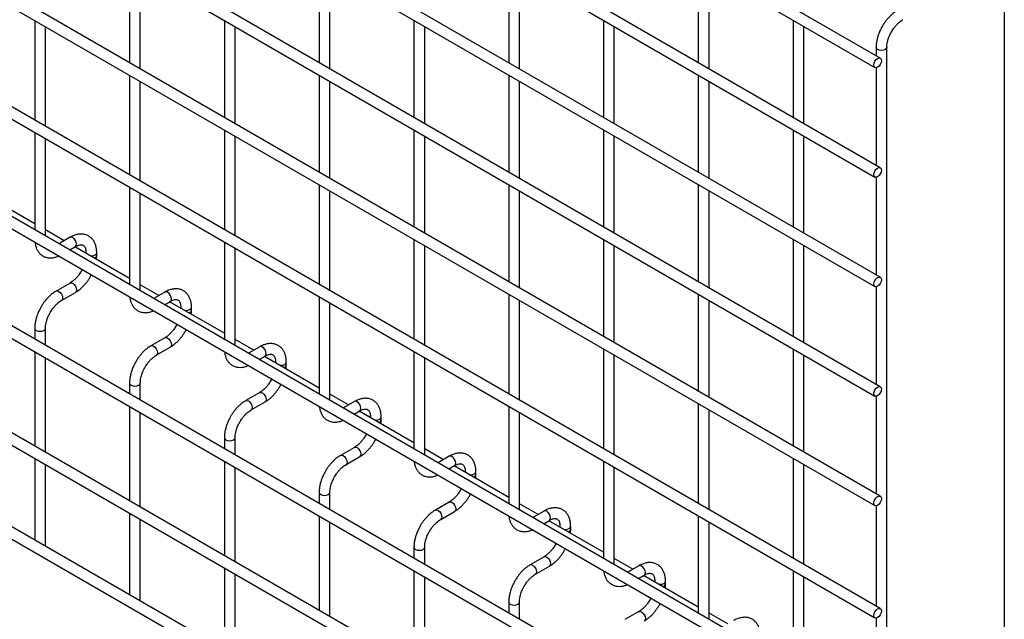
# Model space of a CAD drawing. Header units: inches. Extents: x 0.2 to 10.8, y 0.2 to 8.2.
# Tile 8 of 11: x 8.9 to 10.8, y 5 to 6.1. Entities that reach past the tile are written whole.
import ezdxf

# ---------------------------------------------------------------- set-up
doc = ezdxf.new("R2010")
doc.units = ezdxf.units.IN
doc.header["$MEASUREMENT"] = 0
doc.layers.add('TEXT', color=140, linetype='Continuous', lineweight=25)

msp = doc.modelspace()

# ---------------------------------------------------------------- linework, layer by layer
for p, q in [((10.5188, 6.0325), (8.0519, 7.4567)), ((8.0419, 7.4393), (10.5088, 6.0152)), ((8.0419, 7.2352), (10.5088, 5.8111)), ((10.5188, 5.8284), (8.0519, 7.2525)), ((10.5188, 5.6243), (8.0519, 7.0484)), ((8.0419, 7.0311), (10.5088, 5.6069)), ((10.5188, 5.4201), (8.0519, 6.8443)), ((8.0419, 6.8269), (10.5088, 5.4028)), ((10.5188, 5.216), (8.0519, 6.6401)), ((8.0419, 6.6228), (10.5088, 5.1987)), ((10.5188, 5.0068), (8.0519, 6.4309)), ((8.0419, 6.4136), (10.5088, 4.9894)), ((10.5188, 4.8026), (8.0519, 6.2267)), ((8.0419, 6.2094), (10.5088, 4.7853)), ((9.1188, 6.2053), (9.1188, 6.0242)), ((9.1388, 6.0127), (9.1388, 6.1937)), ((9.4723, 6.2053), (9.4723, 6.0243)), ((9.4923, 6.0127), (9.4923, 6.1938)), ((9.8259, 6.2053), (9.8259, 6.0243)), ((9.8459, 6.0127), (9.8459, 6.1938)), ((10.1794, 6.2054), (10.1794, 6.0243)), ((10.1994, 6.0128), (10.1994, 6.1938)), ((8.942, 6.1032), (8.942, 5.917)), ((9.2955, 6.1032), (9.2955, 5.9222)), ((9.6491, 6.1032), (9.6491, 5.9222)), ((10.0026, 6.1033), (10.0026, 5.9222)), ((10.3562, 6.1033), (10.3562, 5.9223)), ((8.962, 5.9055), (8.962, 6.0916)), ((9.3155, 5.9106), (9.3155, 6.0917)), ((9.6691, 5.9107), (9.6691, 6.0917)), ((10.0226, 5.9107), (10.0226, 6.0917)), ((10.3762, 5.9107), (10.3762, 6.0918)), ((10.5109, 6.0527), (10.5109, 6.0371)), ((10.5309, 4.7896), (10.5309, 6.0527)), ((10.5188, 4.5985), (8.0519, 6.0226)), ((8.0419, 6.0053), (10.5088, 4.5812)), ((10.5109, 6.0148), (10.5109, 5.833)), ((9.1188, 6.0011), (9.1188, 5.815)), ((9.1388, 5.8034), (9.1388, 5.9896)), ((9.4723, 6.0012), (9.4723, 5.8201)), ((9.4923, 5.8086), (9.4923, 5.9896)), ((9.8259, 6.0012), (9.8259, 5.8202)), ((9.8459, 5.8086), (9.8459, 5.9897)), ((10.1794, 6.0012), (10.1794, 5.8202)), ((10.1994, 5.8086), (10.1994, 5.9897)), ((9.2955, 5.8991), (9.2955, 5.7129)), ((9.6491, 5.8991), (9.6491, 5.7181)), ((10.0026, 5.8991), (10.0026, 5.7181)), ((10.3562, 5.8992), (10.3562, 5.7181)), ((8.942, 5.8939), (8.942, 5.7129)), ((8.962, 5.7014), (8.962, 5.8824)), ((9.3155, 5.7014), (9.3155, 5.8875)), ((9.6691, 5.7065), (9.6691, 5.8876)), ((10.0226, 5.7066), (10.0226, 5.8876)), ((10.3762, 5.7066), (10.3762, 5.8876)), ((8.0419, 5.8063), (10.5088, 4.3821)), ((10.5109, 5.8106), (10.5109, 5.6288)), ((9.1188, 5.7919), (9.1188, 5.6109)), ((9.4723, 5.797), (9.4723, 5.6109)), ((9.4923, 5.5993), (9.4923, 5.7855)), ((9.8259, 5.7971), (9.8259, 5.616)), ((9.8459, 5.6045), (9.8459, 5.7855)), ((10.1794, 5.7971), (10.1794, 5.6161)), ((10.1994, 5.6045), (10.1994, 5.7856)), ((8.942, 5.724), (8.84, 5.7829)), ((9.1388, 5.5993), (9.1388, 5.7803)), ((8.9968, 5.6924), (8.962, 5.7125)), ((10.303, 4.524), (8.255, 5.7063)), ((9.0078, 5.6988), (8.9871, 5.6868)), ((9.6491, 5.695), (9.6491, 5.5088)), ((10.0026, 5.695), (10.0026, 5.514)), ((10.3562, 5.695), (10.3562, 5.514)), ((9.0071, 5.6753), (9.0178, 5.6815)), ((9.1188, 5.622), (9.0168, 5.6809)), ((9.2955, 5.6898), (9.2955, 5.5088)), ((9.3155, 5.4973), (9.3155, 5.6783)), ((9.6691, 5.4973), (9.6691, 5.6834)), ((10.0226, 5.5024), (10.0226, 5.6835)), ((10.3762, 5.5025), (10.3762, 5.6835)), ((9.0375, 5.6701), (9.0375, 5.6689)), ((9.0375, 5.6701), (9.0378, 5.6687)), ((9.0575, 5.6649), (9.0575, 5.6701)), ((10.5188, 4.2244), (8.0519, 5.6485)), ((9.0303, 5.6388), (9.0287, 5.6357)), ((8.0419, 5.6312), (10.5088, 4.2071)), ((9.0078, 5.6135), (8.9819, 5.5985)), ((9.1735, 5.5904), (9.1388, 5.6104)), ((10.5109, 5.6065), (10.5109, 5.4247)), ((8.9919, 5.5811), (9.0178, 5.5962)), ((9.1846, 5.5967), (9.1639, 5.5848)), ((9.4723, 5.5878), (9.4723, 5.4068)), ((9.8259, 5.5929), (9.8259, 5.4068)), ((10.1794, 5.593), (10.1794, 5.4119)), ((9.1839, 5.5732), (9.1946, 5.5794)), ((9.2955, 5.5199), (9.1935, 5.5788)), ((9.2143, 5.5681), (9.2143, 5.5668)), ((9.2143, 5.568), (9.2146, 5.5666)), ((9.2343, 5.5628), (9.2343, 5.5681)), ((9.4923, 5.3952), (9.4923, 5.5762)), ((9.8459, 5.3952), (9.8459, 5.5814)), ((10.1994, 5.4004), (10.1994, 5.5814)), ((8.942, 5.5294), (8.942, 5.5088)), ((8.962, 5.4972), (8.962, 5.5294)), ((9.2071, 5.5368), (9.2055, 5.5337)), ((9.1846, 5.5114), (9.1586, 5.4964)), ((9.1686, 5.4791), (9.1946, 5.4941)), ((9.3503, 5.4883), (9.3155, 5.5084)), ((9.3614, 5.4947), (9.3407, 5.4827)), ((10.0026, 5.4909), (10.0026, 5.3047)), ((10.3562, 5.4909), (10.3562, 5.3099)), ((8.942, 5.4857), (8.942, 5.3097)), ((8.962, 5.2982), (8.962, 5.4741)), ((9.3607, 5.4712), (9.3714, 5.4774)), ((9.4723, 5.4179), (9.3703, 5.4768)), ((9.6491, 5.4857), (9.6491, 5.3047)), ((9.6691, 5.2932), (9.6691, 5.4742)), ((10.0226, 5.2932), (10.0226, 5.4793)), ((10.3762, 5.2983), (10.3762, 5.4794)), ((9.3911, 5.466), (9.3911, 5.4648)), ((9.3911, 5.466), (9.3914, 5.4646)), ((9.4111, 5.4608), (9.4111, 5.466)), ((9.1188, 5.4274), (9.1188, 5.4067)), ((9.1388, 5.3952), (9.1388, 5.4274)), ((9.3839, 5.4347), (9.3823, 5.4316)), ((9.3614, 5.4094), (9.3354, 5.3944)), ((9.5271, 5.3863), (9.4923, 5.4063)), ((10.5109, 5.4023), (10.5109, 5.2206)), ((9.1188, 5.3836), (9.1188, 5.2077)), ((9.3454, 5.377), (9.3714, 5.392)), ((9.5382, 5.3926), (9.5175, 5.3807)), ((9.8259, 5.3837), (9.8259, 5.2026)), ((10.1794, 5.3888), (10.1794, 5.2027)), ((9.1388, 5.1961), (9.1388, 5.3721)), ((9.5375, 5.3691), (9.5482, 5.3753)), ((9.6491, 5.3158), (9.5471, 5.3747)), ((9.5679, 5.364), (9.5679, 5.3627)), ((9.5679, 5.3639), (9.5682, 5.3625)), ((9.5879, 5.3587), (9.5879, 5.364)), ((9.8459, 5.1911), (9.8459, 5.3721)), ((10.1994, 5.1911), (10.1994, 5.3773)), ((9.2955, 5.3253), (9.2955, 5.3047)), ((9.3155, 5.2931), (9.3155, 5.3253)), ((9.5607, 5.3327), (9.559, 5.3296)), ((9.5382, 5.3073), (9.5122, 5.2923)), ((9.5222, 5.275), (9.5482, 5.29)), ((9.7039, 5.2842), (9.6691, 5.3043)), ((9.7149, 5.2906), (9.6942, 5.2786)), ((8.942, 5.2866), (8.942, 5.1347)), ((8.962, 5.1255), (8.962, 5.2751)), ((9.2955, 5.2816), (9.2955, 5.1056)), ((9.3155, 5.0941), (9.3155, 5.27)), ((9.7142, 5.2671), (9.7249, 5.2733)), ((9.8259, 5.2138), (9.7239, 5.2727)), ((10.0026, 5.2816), (10.0026, 5.1006)), ((10.0226, 5.0891), (10.0226, 5.2701)), ((10.3562, 5.2868), (10.3562, 5.1006)), ((10.3762, 5.0891), (10.3762, 5.2752)), ((9.7446, 5.2619), (9.7446, 5.2607)), ((9.7446, 5.2619), (9.7449, 5.2605)), ((9.7646, 5.2567), (9.7646, 5.2619)), ((9.4723, 5.2233), (9.4723, 5.2026)), ((9.4923, 5.1911), (9.4923, 5.2233)), ((9.7374, 5.2306), (9.7358, 5.2275)), ((9.7149, 5.2053), (9.689, 5.1903)), ((9.8807, 5.1822), (9.8459, 5.2022)), ((10.5109, 5.1982), (10.5109, 5.0113)), ((9.1188, 5.1846), (9.1188, 5.0326)), ((9.4723, 5.1795), (9.4723, 5.0036)), ((9.699, 5.1729), (9.7249, 5.1879)), ((9.8917, 5.1885), (9.871, 5.1766)), ((10.1794, 5.1796), (10.1794, 4.9985)), ((9.1388, 5.0235), (9.1388, 5.173)), ((9.4923, 4.992), (9.4923, 5.168)), ((9.891, 5.165), (9.9017, 5.1712)), ((10.0026, 5.1117), (9.9007, 5.1706)), ((9.9214, 5.1599), (9.9214, 5.1586)), ((9.9214, 5.1598), (9.9217, 5.1584)), ((9.9414, 5.1546), (9.9414, 5.1599)), ((10.1994, 4.987), (10.1994, 5.168)), ((8.9614, 5.1235), (8.962, 5.1255)), ((9.9142, 5.1286), (9.9126, 5.1255)), ((9.6491, 5.1212), (9.6491, 5.1006)), ((9.6691, 5.089), (9.6691, 5.1212)), ((9.8917, 5.1032), (9.8657, 5.0882)), ((10.0574, 5.0801), (10.0226, 5.1002)), ((10.0685, 5.0865), (10.0478, 5.0745)), ((9.2955, 5.0825), (9.2955, 4.9306)), ((9.3155, 4.9214), (9.3155, 5.071)), ((9.6491, 5.0775), (9.6491, 4.9015)), ((9.8757, 5.0709), (9.9017, 5.0859)), ((10.0678, 5.063), (10.0785, 5.0692)), ((10.1794, 5.0097), (10.0774, 5.0686)), ((10.3562, 5.0775), (10.3562, 4.8965)), ((9.6691, 4.89), (9.6691, 5.0659)), ((10.0982, 5.0578), (10.0982, 5.0566)), ((10.0982, 5.0578), (10.0985, 5.0564)), ((10.1182, 5.0526), (10.1182, 5.0578)), ((10.3762, 4.8849), (10.3762, 5.066)), ((9.1381, 5.0215), (9.1388, 5.0235)), ((9.8259, 5.0192), (9.8259, 4.9985)), ((9.8459, 4.987), (9.8459, 5.0192)), ((10.091, 5.0265), (10.0894, 5.0234)), ((10.0685, 5.0012), (10.0425, 4.9862)), ((10.2342, 4.9781), (10.1994, 4.9981)), ((10.5109, 4.989), (10.5109, 4.8072))]:
    msp.add_line(p, q)
at = {"flags": 128}
for points in [[(10.5309, 6.0527), (10.5309, 6.0527), (10.5301, 6.0504), (10.528, 6.0486), (10.5247, 6.0473), (10.5209, 6.0469), (10.5171, 6.0473), (10.5138, 6.0486), (10.5116, 6.0504), (10.5109, 6.0527), (10.5109, 6.0527)], [(10.5209, 6.028), (10.5203, 6.0245), (10.5188, 6.021), (10.5165, 6.0179), (10.5138, 6.0157), (10.5111, 6.0148), (10.5088, 6.0152), (10.5073, 6.017), (10.5067, 6.0198), (10.5073, 6.0232), (10.5088, 6.0268), (10.5111, 6.0299), (10.5138, 6.032), (10.5165, 6.033), (10.5188, 6.0325), (10.5203, 6.0308), (10.5209, 6.028)], [(10.5209, 5.8238), (10.5203, 5.8204), (10.5188, 5.8169), (10.5165, 5.8138), (10.5138, 5.8116), (10.5111, 5.8106), (10.5088, 5.8111), (10.5073, 5.8128), (10.5067, 5.8157), (10.5073, 5.8191), (10.5088, 5.8226), (10.5111, 5.8257), (10.5138, 5.8279), (10.5165, 5.8288), (10.5188, 5.8284), (10.5203, 5.8266), (10.5209, 5.8238)], [(9.0178, 5.6815), (9.0178, 5.6815), (9.0194, 5.6832), (9.0199, 5.6861), (9.0194, 5.6895), (9.0178, 5.693), (9.0155, 5.6961), (9.0128, 5.6983), (9.0101, 5.6992), (9.0078, 5.6988)], [(9.0451, 5.6645), (9.0475, 5.6643), (9.0514, 5.6648), (9.0546, 5.666), (9.0568, 5.6679), (9.0575, 5.6701)], [(10.5209, 5.6197), (10.5203, 5.6163), (10.5188, 5.6127), (10.5165, 5.6096), (10.5138, 5.6074), (10.5111, 5.6065), (10.5088, 5.6069), (10.5073, 5.6087), (10.5067, 5.6115), (10.5073, 5.615), (10.5088, 5.6185), (10.5111, 5.6216), (10.5138, 5.6238), (10.5165, 5.6247), (10.5188, 5.6243), (10.5203, 5.6225), (10.5209, 5.6197)], [(9.0079, 5.6135), (9.0101, 5.6139), (9.0128, 5.613), (9.0155, 5.6108), (9.0178, 5.6077), (9.0194, 5.6042), (9.0199, 5.6007), (9.0194, 5.5979), (9.0179, 5.5962)], [(8.9818, 5.5984), (8.9819, 5.5985), (8.9842, 5.5989), (8.9869, 5.598), (8.9896, 5.5958), (8.9919, 5.5927), (8.9934, 5.5892), (8.9939, 5.5857)], [(8.9939, 5.5857), (8.9934, 5.5829), (8.9919, 5.5811), (8.9918, 5.5811)], [(9.1946, 5.5794), (9.1946, 5.5794), (9.1962, 5.5812), (9.1967, 5.584), (9.1962, 5.5874), (9.1946, 5.591), (9.1923, 5.5941), (9.1896, 5.5963), (9.1869, 5.5972), (9.1846, 5.5967)], [(9.2219, 5.5625), (9.2243, 5.5623), (9.2281, 5.5627), (9.2314, 5.564), (9.2336, 5.5658), (9.2343, 5.568)], [(8.942, 5.5295), (8.942, 5.5294), (8.9427, 5.5272), (8.9449, 5.5253)], [(8.9449, 5.5253), (8.9482, 5.5241), (8.952, 5.5236), (8.9558, 5.5241), (8.9591, 5.5253), (8.9612, 5.5272), (8.962, 5.5294), (8.962, 5.5294)], [(9.1846, 5.5114), (9.1869, 5.5119), (9.1896, 5.5109), (9.1923, 5.5087), (9.1946, 5.5056), (9.1962, 5.5021), (9.1967, 5.4987), (9.1962, 5.4959), (9.1947, 5.4941)], [(9.1586, 5.4964), (9.1586, 5.4964), (9.1609, 5.4969), (9.1636, 5.4959), (9.1663, 5.4937), (9.1686, 5.4906), (9.1702, 5.4871), (9.1707, 5.4837)], [(9.3714, 5.4774), (9.3714, 5.4774), (9.3729, 5.4791), (9.3735, 5.482), (9.3729, 5.4854), (9.3714, 5.4889), (9.3691, 5.492), (9.3664, 5.4942), (9.3637, 5.4951), (9.3614, 5.4947)], [(9.1707, 5.4837), (9.1702, 5.4809), (9.1686, 5.4791), (9.1686, 5.4791)], [(9.3987, 5.4604), (9.4011, 5.4602), (9.4049, 5.4607), (9.4082, 5.4619), (9.4103, 5.4638), (9.4111, 5.466)], [(9.1188, 5.4274), (9.1188, 5.4274), (9.1195, 5.4252), (9.1217, 5.4233)], [(9.1217, 5.4233), (9.1249, 5.422), (9.1288, 5.4216), (9.1326, 5.422), (9.1358, 5.4233), (9.138, 5.4252), (9.1388, 5.4274), (9.1388, 5.4274)], [(10.5209, 5.4156), (10.5203, 5.4121), (10.5188, 5.4086), (10.5165, 5.4055), (10.5138, 5.4033), (10.5111, 5.4024), (10.5088, 5.4028), (10.5073, 5.4046), (10.5067, 5.4074), (10.5073, 5.4108), (10.5088, 5.4144), (10.5111, 5.4175), (10.5138, 5.4196), (10.5165, 5.4206), (10.5188, 5.4201), (10.5203, 5.4184), (10.5209, 5.4156)], [(9.3614, 5.4094), (9.3637, 5.4098), (9.3664, 5.4089), (9.3691, 5.4067), (9.3714, 5.4036), (9.3729, 5.4001), (9.3735, 5.3966), (9.3729, 5.3938), (9.3714, 5.3921)], [(9.3354, 5.3943), (9.3354, 5.3944), (9.3377, 5.3948), (9.3404, 5.3939), (9.3431, 5.3917), (9.3454, 5.3886), (9.3469, 5.3851), (9.3475, 5.3816)], [(9.3475, 5.3816), (9.3469, 5.3788), (9.3454, 5.377), (9.3454, 5.377)], [(9.5482, 5.3753), (9.5482, 5.3753), (9.5497, 5.3771), (9.5502, 5.3799), (9.5497, 5.3833), (9.5482, 5.3869), (9.5459, 5.39), (9.5432, 5.3922), (9.5405, 5.3931), (9.5382, 5.3926)], [(9.5754, 5.3584), (9.5779, 5.3582), (9.5817, 5.3586), (9.5849, 5.3599), (9.5871, 5.3617), (9.5879, 5.3639)], [(9.2955, 5.3253), (9.2955, 5.3253), (9.2963, 5.3231), (9.2985, 5.3212)], [(9.2985, 5.3212), (9.3017, 5.32), (9.3055, 5.3195), (9.3094, 5.32), (9.3126, 5.3212), (9.3148, 5.3231), (9.3155, 5.3253), (9.3155, 5.3253)], [(9.5382, 5.3073), (9.5405, 5.3078), (9.5432, 5.3068), (9.5459, 5.3046), (9.5482, 5.3015), (9.5497, 5.298), (9.5502, 5.2946), (9.5497, 5.2918), (9.5482, 5.29)], [(9.5121, 5.2923), (9.5122, 5.2923), (9.5145, 5.2928), (9.5172, 5.2918), (9.5199, 5.2896), (9.5222, 5.2865), (9.5237, 5.283), (9.5243, 5.2796)], [(9.7249, 5.2733), (9.7249, 5.2733), (9.7265, 5.275), (9.727, 5.2779), (9.7265, 5.2813), (9.7249, 5.2848), (9.7227, 5.2879), (9.7199, 5.2901), (9.7172, 5.291), (9.7149, 5.2906)], [(9.5243, 5.2796), (9.5237, 5.2768), (9.5222, 5.275), (9.5222, 5.275)], [(9.7522, 5.2563), (9.7546, 5.2561), (9.7585, 5.2566), (9.7617, 5.2578), (9.7639, 5.2597), (9.7646, 5.2619)], [(9.4723, 5.2233), (9.4723, 5.2233), (9.4731, 5.2211), (9.4752, 5.2192)], [(9.4752, 5.2192), (9.4785, 5.2179), (9.4823, 5.2175), (9.4861, 5.2179), (9.4894, 5.2192), (9.4916, 5.2211), (9.4923, 5.2233), (9.4923, 5.2233)], [(10.5209, 5.2114), (10.5203, 5.208), (10.5188, 5.2044), (10.5165, 5.2014), (10.5138, 5.1992), (10.5111, 5.1982), (10.5088, 5.1987), (10.5073, 5.2004), (10.5067, 5.2033), (10.5073, 5.2067), (10.5088, 5.2102), (10.5111, 5.2133), (10.5138, 5.2155), (10.5165, 5.2164), (10.5188, 5.216), (10.5203, 5.2142), (10.5209, 5.2114)], [(9.715, 5.2053), (9.7172, 5.2057), (9.7199, 5.2048), (9.7227, 5.2026), (9.7249, 5.1995), (9.7265, 5.196), (9.727, 5.1925), (9.7265, 5.1897), (9.725, 5.188)], [(9.6889, 5.1902), (9.689, 5.1903), (9.6913, 5.1907), (9.694, 5.1898), (9.6967, 5.1876), (9.699, 5.1845), (9.7005, 5.181), (9.701, 5.1775)], [(9.9017, 5.1712), (9.9017, 5.1712), (9.9033, 5.173), (9.9038, 5.1758), (9.9033, 5.1792), (9.9017, 5.1828), (9.8994, 5.1859), (9.8967, 5.1881), (9.894, 5.189), (9.8917, 5.1885)], [(9.701, 5.1775), (9.7005, 5.1747), (9.699, 5.1729), (9.6989, 5.1729)], [(9.929, 5.1543), (9.9314, 5.1541), (9.9352, 5.1545), (9.9385, 5.1558), (9.9407, 5.1576), (9.9414, 5.1598)], [(9.6491, 5.1212), (9.6491, 5.1212), (9.6499, 5.119), (9.652, 5.1171)], [(9.652, 5.1171), (9.6553, 5.1159), (9.6591, 5.1154), (9.6629, 5.1159), (9.6662, 5.1171), (9.6683, 5.119), (9.6691, 5.1212), (9.6691, 5.1212)], [(9.8657, 5.0882), (9.8657, 5.0882), (9.868, 5.0887), (9.8707, 5.0877), (9.8734, 5.0855), (9.8757, 5.0824), (9.8773, 5.0789), (9.8778, 5.0755)], [(9.8918, 5.1032), (9.894, 5.1037), (9.8967, 5.1027), (9.8994, 5.1005), (9.9017, 5.0974), (9.9033, 5.0939), (9.9038, 5.0905), (9.9033, 5.0877), (9.9018, 5.0859)], [(10.0785, 5.0692), (10.0785, 5.0692), (10.08, 5.0709), (10.0806, 5.0738), (10.08, 5.0772), (10.0785, 5.0807), (10.0762, 5.0838), (10.0735, 5.086), (10.0708, 5.0869), (10.0685, 5.0865)], [(9.8778, 5.0755), (9.8773, 5.0727), (9.8757, 5.0709), (9.8757, 5.0709)], [(10.1058, 5.0522), (10.1082, 5.052), (10.112, 5.0525), (10.1153, 5.0537), (10.1174, 5.0556), (10.1182, 5.0578)], [(9.8259, 5.0192), (9.8259, 5.0192), (9.8266, 5.017), (9.8288, 5.0151)], [(9.8288, 5.0151), (9.832, 5.0138), (9.8359, 5.0134), (9.8397, 5.0138), (9.8429, 5.0151), (9.8451, 5.017), (9.8459, 5.0192), (9.8459, 5.0192)], [(10.0685, 5.0012), (10.0708, 5.0016), (10.0735, 5.0007), (10.0762, 4.9985), (10.0785, 4.9954), (10.08, 4.9919), (10.0806, 4.9884), (10.08, 4.9856), (10.0785, 4.9839)], [(10.5209, 5.0022), (10.5203, 4.9987), (10.5188, 4.9952), (10.5165, 4.9921), (10.5138, 4.9899), (10.5111, 4.989), (10.5088, 4.9894), (10.5073, 4.9912), (10.5067, 4.994), (10.5073, 4.9975), (10.5088, 5.001), (10.5111, 5.0041), (10.5138, 5.0063), (10.5165, 5.0072), (10.5188, 5.0068), (10.5203, 5.005), (10.5209, 5.0022)]]:
    msp.add_lwpolyline(points, dxfattribs=at)
for centre in [(9.0514, 5.6661), (9.2282, 5.5641), (9.405, 5.462), (9.5817, 5.3599), (9.7585, 5.2579), (9.9353, 5.1558), (10.1121, 5.0538)]:
    msp.add_arc(centre, 0.00626, 283.628, 348.6097)
for points, knots in [([(10.5508, 6.1216), (10.5499, 6.1211), (10.547, 6.1196), (10.5424, 6.116), (10.5371, 6.1113), (10.5327, 6.1066), (10.529, 6.102), (10.5256, 6.0973), (10.5235, 6.0938), (10.5224, 6.092)], [0, 0, 0, 0, 0.077866, 0.264825, 0.439015, 0.599, 0.720998, 0.859308, 1, 1, 1, 1]), ([(10.5398, 6.082), (10.5411, 6.0843), (10.5431, 6.0874), (10.5464, 6.0917), (10.5492, 6.095), (10.5528, 6.0986), (10.5565, 6.1016), (10.5592, 6.1036), (10.5606, 6.1043), (10.5607, 6.1044)], [0, 0, 0, 0, 0.2333375, 0.3282376, 0.4836415, 0.6417552, 0.8076147, 0.9763389, 1, 1, 1, 1]), ([(10.5224, 6.092), (10.5209, 6.0892), (10.5187, 6.0852), (10.5162, 6.0791), (10.5143, 6.0739), (10.5126, 6.0676), (10.5114, 6.0612), (10.5108, 6.0562), (10.5109, 6.0534), (10.511, 6.0527)], [0, 0, 0, 0, 0.221268, 0.311483, 0.460164, 0.612945, 0.775445, 0.943585, 1, 1, 1, 1]), ([(10.5309, 6.0527), (10.5309, 6.0542), (10.531, 6.0572), (10.5319, 6.0624), (10.5333, 6.0674), (10.5349, 6.0721), (10.5369, 6.0768), (10.5387, 6.0801), (10.5398, 6.082)], [0, 0, 0, 0, 0.1713768, 0.3543776, 0.5355423, 0.6686577, 0.8070178, 1, 1, 1, 1]), ([(9.0575, 5.6701), (9.0575, 5.6716), (9.0574, 5.6752), (9.0565, 5.6808), (9.0548, 5.6867), (9.052, 5.6921), (9.0484, 5.6968), (9.0436, 5.7008), (9.0378, 5.7036), (9.0314, 5.705), (9.0247, 5.7049), (9.018, 5.7034), (9.0124, 5.7014), (9.009, 5.6994), (9.0079, 5.6987)], [0, 0, 0, 0, 0.055865, 0.138843, 0.222804, 0.307378, 0.392659, 0.479758, 0.571085, 0.670191, 0.761466, 0.854847, 0.948408, 1, 1, 1, 1]), ([(8.9424, 5.6896), (8.9426, 5.688), (8.943, 5.6842), (8.9447, 5.6787), (8.9474, 5.6733), (8.9511, 5.6685), (8.9558, 5.6646), (8.9616, 5.6617), (8.968, 5.6603), (8.9748, 5.6604), (8.981, 5.6616), (8.985, 5.6632), (8.9867, 5.664)], [0, 0, 0, 0, 0.075647, 0.173758, 0.272589, 0.372235, 0.473958, 0.580532, 0.696076, 0.802651, 0.911721, 1, 1, 1, 1]), ([(9.0178, 5.6814), (9.0189, 5.682), (9.0212, 5.6833), (9.0244, 5.6844), (9.0274, 5.6849), (9.0298, 5.6849), (9.0319, 5.6843), (9.0335, 5.6832), (9.0351, 5.6813), (9.0364, 5.6786), (9.0372, 5.6749), (9.0376, 5.6719), (9.0375, 5.6702), (9.0375, 5.6701)], [0, 0, 0, 0, 0.076773, 0.165115, 0.255001, 0.349054, 0.454297, 0.590828, 0.696678, 0.797649, 0.896959, 0.995305, 1, 1, 1, 1]), ([(9.057, 5.6576), (9.0573, 5.6594), (9.0576, 5.6619), (9.0575, 5.6642), (9.0575, 5.6649)], [0, 0, 0, 0, 0.7138408, 1, 1, 1, 1]), ([(9.0287, 5.6357), (9.0273, 5.6335), (9.0254, 5.6303), (9.0221, 5.6261), (9.0193, 5.6227), (9.0157, 5.6192), (9.012, 5.6162), (9.0093, 5.6143), (9.008, 5.6136), (9.0079, 5.6135)], [0, 0, 0, 0, 0.233892, 0.329016, 0.484774, 0.643228, 0.809419, 0.978457, 1, 1, 1, 1]), ([(9.0178, 5.5963), (9.0188, 5.5968), (9.0217, 5.5984), (9.0264, 5.602), (9.0316, 5.6067), (9.0359, 5.6114), (9.0397, 5.616), (9.043, 5.6207), (9.0457, 5.625), (9.0471, 5.6278), (9.0476, 5.6288)], [0, 0, 0, 0, 0.078783, 0.251746, 0.412369, 0.558749, 0.672317, 0.802128, 0.925319, 1, 1, 1, 1]), ([(9.2342, 5.568), (9.2342, 5.5695), (9.2342, 5.5732), (9.2333, 5.5788), (9.2315, 5.5846), (9.2288, 5.59), (9.2251, 5.5948), (9.2204, 5.5987), (9.2146, 5.6015), (9.2082, 5.6029), (9.2014, 5.6028), (9.1948, 5.6014), (9.1892, 5.5993), (9.1858, 5.5973), (9.1846, 5.5966)], [0, 0, 0, 0, 0.055865, 0.138843, 0.222804, 0.307378, 0.392659, 0.479758, 0.571085, 0.670191, 0.761466, 0.854847, 0.948408, 1, 1, 1, 1]), ([(8.9819, 5.5983), (8.981, 5.5979), (8.9781, 5.5963), (8.9735, 5.5928), (8.9682, 5.5881), (8.9639, 5.5834), (8.9601, 5.5787), (8.9567, 5.574), (8.9546, 5.5705), (8.9535, 5.5688)], [0, 0, 0, 0, 0.077868, 0.264827, 0.439016, 0.599002, 0.720999, 0.859309, 1, 1, 1, 1]), ([(9.1191, 5.5875), (9.1193, 5.5859), (9.1198, 5.5821), (9.1215, 5.5767), (9.1242, 5.5713), (9.1279, 5.5665), (9.1326, 5.5625), (9.1384, 5.5597), (9.1448, 5.5582), (9.1515, 5.5583), (9.1578, 5.5595), (9.1617, 5.5612), (9.1635, 5.5619)], [0, 0, 0, 0, 0.075647, 0.173758, 0.272589, 0.372235, 0.473958, 0.580532, 0.696076, 0.802651, 0.911721, 1, 1, 1, 1]), ([(9.1946, 5.5794), (9.1957, 5.58), (9.198, 5.5812), (9.2012, 5.5823), (9.2041, 5.5829), (9.2066, 5.5828), (9.2087, 5.5822), (9.2103, 5.5812), (9.2119, 5.5792), (9.2132, 5.5765), (9.214, 5.5728), (9.2144, 5.5699), (9.2143, 5.5681), (9.2143, 5.568)], [0, 0, 0, 0, 0.076773, 0.165115, 0.255001, 0.349054, 0.454297, 0.590828, 0.696678, 0.797649, 0.896959, 0.995305, 1, 1, 1, 1]), ([(8.9535, 5.5688), (8.952, 5.5659), (8.9498, 5.562), (8.9473, 5.5559), (8.9454, 5.5506), (8.9437, 5.5444), (8.9425, 5.538), (8.942, 5.5329), (8.942, 5.5301), (8.9421, 5.5294)], [0, 0, 0, 0, 0.221259, 0.311471, 0.460146, 0.612921, 0.775414, 0.943548, 1, 1, 1, 1]), ([(8.9709, 5.5588), (8.9722, 5.561), (8.9742, 5.5642), (8.9775, 5.5684), (8.9803, 5.5718), (8.9839, 5.5753), (8.9876, 5.5784), (8.9903, 5.5803), (8.9917, 5.581), (8.9918, 5.5811)], [0, 0, 0, 0, 0.23328, 0.328157, 0.483522, 0.641597, 0.807416, 0.976098, 1, 1, 1, 1]), ([(8.962, 5.5294), (8.9621, 5.5309), (8.9621, 5.534), (8.963, 5.5392), (8.9644, 5.5442), (8.966, 5.5488), (8.968, 5.5536), (8.9698, 5.5569), (8.9709, 5.5588)], [0, 0, 0, 0, 0.171458, 0.354441, 0.535588, 0.66869, 0.807037, 1, 1, 1, 1]), ([(9.2338, 5.5556), (9.234, 5.5573), (9.2343, 5.5598), (9.2343, 5.5621), (9.2342, 5.5628)], [0, 0, 0, 0, 0.7138408, 1, 1, 1, 1]), ([(9.2055, 5.5337), (9.2041, 5.5314), (9.2022, 5.5283), (9.1989, 5.524), (9.196, 5.5207), (9.1925, 5.5172), (9.1888, 5.5141), (9.1861, 5.5122), (9.1848, 5.5115), (9.1846, 5.5115)], [0, 0, 0, 0, 0.233892, 0.329016, 0.484774, 0.643228, 0.809419, 0.978457, 1, 1, 1, 1]), ([(9.1946, 5.4942), (9.1955, 5.4947), (9.1985, 5.4963), (9.2032, 5.4999), (9.2084, 5.5046), (9.2127, 5.5093), (9.2165, 5.514), (9.2197, 5.5186), (9.2225, 5.523), (9.2239, 5.5257), (9.2244, 5.5268)], [0, 0, 0, 0, 0.078783, 0.251746, 0.412369, 0.558749, 0.672317, 0.802128, 0.925319, 1, 1, 1, 1]), ([(9.1587, 5.4963), (9.1578, 5.4958), (9.1549, 5.4943), (9.1503, 5.4907), (9.145, 5.486), (9.1406, 5.4813), (9.1369, 5.4767), (9.1335, 5.472), (9.1314, 5.4685), (9.1303, 5.4667)], [0, 0, 0, 0, 0.077868, 0.264827, 0.439016, 0.599002, 0.720999, 0.859309, 1, 1, 1, 1]), ([(9.411, 5.466), (9.411, 5.4675), (9.411, 5.4711), (9.4101, 5.4767), (9.4083, 5.4826), (9.4056, 5.488), (9.4019, 5.4927), (9.3972, 5.4966), (9.3914, 5.4995), (9.3849, 5.5009), (9.3782, 5.5008), (9.3716, 5.4993), (9.3659, 5.4973), (9.3626, 5.4953), (9.3614, 5.4946)], [0, 0, 0, 0, 0.055865, 0.138843, 0.222804, 0.307378, 0.392659, 0.479758, 0.571085, 0.670191, 0.761466, 0.854847, 0.948408, 1, 1, 1, 1]), ([(9.1476, 5.4567), (9.149, 5.459), (9.151, 5.4621), (9.1542, 5.4664), (9.1571, 5.4698), (9.1607, 5.4733), (9.1644, 5.4763), (9.1671, 5.4783), (9.1685, 5.479), (9.1686, 5.4791)], [0, 0, 0, 0, 0.23328, 0.328157, 0.483522, 0.641597, 0.807416, 0.976098, 1, 1, 1, 1]), ([(9.2959, 5.4855), (9.2961, 5.4838), (9.2966, 5.4801), (9.2983, 5.4746), (9.301, 5.4692), (9.3047, 5.4644), (9.3094, 5.4605), (9.3152, 5.4576), (9.3216, 5.4562), (9.3283, 5.4563), (9.3345, 5.4575), (9.3385, 5.4591), (9.3403, 5.4599)], [0, 0, 0, 0, 0.075647, 0.173758, 0.272589, 0.372235, 0.473958, 0.580532, 0.696076, 0.802651, 0.911721, 1, 1, 1, 1]), ([(9.3714, 5.4773), (9.3725, 5.4779), (9.3748, 5.4792), (9.378, 5.4803), (9.3809, 5.4808), (9.3834, 5.4808), (9.3855, 5.4802), (9.3871, 5.4791), (9.3887, 5.4772), (9.39, 5.4745), (9.3908, 5.4708), (9.3912, 5.4678), (9.3911, 5.4661), (9.3911, 5.466)], [0, 0, 0, 0, 0.076773, 0.1651146, 0.255001, 0.3490539, 0.4542972, 0.5908284, 0.6966777, 0.7976489, 0.8969593, 0.9953053, 1, 1, 1, 1]), ([(9.1303, 5.4667), (9.1288, 5.4639), (9.1266, 5.4599), (9.1241, 5.4538), (9.1222, 5.4486), (9.1205, 5.4423), (9.1193, 5.4359), (9.1187, 5.4309), (9.1188, 5.4281), (9.1188, 5.4274)], [0, 0, 0, 0, 0.221259, 0.311471, 0.460146, 0.612921, 0.775414, 0.943548, 1, 1, 1, 1]), ([(9.1388, 5.4274), (9.1388, 5.4289), (9.1389, 5.4319), (9.1398, 5.4371), (9.1411, 5.4421), (9.1428, 5.4468), (9.1448, 5.4515), (9.1466, 5.4548), (9.1476, 5.4567)], [0, 0, 0, 0, 0.171458, 0.354441, 0.535588, 0.66869, 0.807037, 1, 1, 1, 1]), ([(9.4106, 5.4535), (9.4108, 5.4553), (9.4111, 5.4578), (9.411, 5.4601), (9.411, 5.4608)], [0, 0, 0, 0, 0.713841, 1, 1, 1, 1]), ([(9.3823, 5.4316), (9.3809, 5.4294), (9.3789, 5.4262), (9.3757, 5.422), (9.3728, 5.4186), (9.3693, 5.4151), (9.3656, 5.4121), (9.3629, 5.4102), (9.3616, 5.4095), (9.3614, 5.4094)], [0, 0, 0, 0, 0.233892, 0.329016, 0.484774, 0.643228, 0.809419, 0.978457, 1, 1, 1, 1]), ([(9.3714, 5.3922), (9.3723, 5.3927), (9.3753, 5.3943), (9.3799, 5.3979), (9.3852, 5.4026), (9.3895, 5.4073), (9.3932, 5.4119), (9.3965, 5.4166), (9.3993, 5.4209), (9.4007, 5.4237), (9.4012, 5.4247)], [0, 0, 0, 0, 0.078783, 0.251746, 0.412369, 0.558749, 0.672317, 0.802128, 0.925319, 1, 1, 1, 1]), ([(9.5878, 5.3639), (9.5878, 5.3654), (9.5878, 5.3691), (9.5869, 5.3747), (9.5851, 5.3805), (9.5824, 5.3859), (9.5787, 5.3907), (9.574, 5.3946), (9.5682, 5.3974), (9.5617, 5.3988), (9.555, 5.3987), (9.5484, 5.3973), (9.5427, 5.3952), (9.5394, 5.3932), (9.5382, 5.3925)], [0, 0, 0, 0, 0.055865, 0.138843, 0.222804, 0.307378, 0.392659, 0.479758, 0.571085, 0.670191, 0.761466, 0.854847, 0.948408, 1, 1, 1, 1]), ([(9.3354, 5.3942), (9.3346, 5.3938), (9.3317, 5.3922), (9.327, 5.3887), (9.3218, 5.384), (9.3174, 5.3793), (9.3136, 5.3746), (9.3102, 5.3699), (9.3081, 5.3664), (9.3071, 5.3647)], [0, 0, 0, 0, 0.077868, 0.264827, 0.439016, 0.599002, 0.720999, 0.859309, 1, 1, 1, 1]), ([(9.4727, 5.3834), (9.4729, 5.3818), (9.4734, 5.378), (9.4751, 5.3726), (9.4778, 5.3672), (9.4814, 5.3624), (9.4862, 5.3584), (9.4919, 5.3556), (9.4984, 5.3541), (9.5051, 5.3542), (9.5113, 5.3554), (9.5153, 5.3571), (9.5171, 5.3578)], [0, 0, 0, 0, 0.075647, 0.173758, 0.272589, 0.372235, 0.473958, 0.580532, 0.696076, 0.802651, 0.911721, 1, 1, 1, 1]), ([(9.3071, 5.3647), (9.3056, 5.3618), (9.3034, 5.3579), (9.3008, 5.3518), (9.299, 5.3465), (9.2972, 5.3403), (9.2961, 5.3339), (9.2955, 5.3288), (9.2956, 5.326), (9.2956, 5.3253)], [0, 0, 0, 0, 0.221259, 0.311471, 0.460146, 0.612921, 0.775414, 0.943548, 1, 1, 1, 1]), ([(9.3244, 5.3547), (9.3258, 5.3569), (9.3277, 5.3601), (9.331, 5.3643), (9.3339, 5.3677), (9.3374, 5.3712), (9.3411, 5.3743), (9.3439, 5.3762), (9.3452, 5.3769), (9.3454, 5.377)], [0, 0, 0, 0, 0.23328, 0.328157, 0.483522, 0.641597, 0.807416, 0.976098, 1, 1, 1, 1]), ([(9.5482, 5.3753), (9.5492, 5.3759), (9.5515, 5.3771), (9.5547, 5.3782), (9.5577, 5.3788), (9.5602, 5.3787), (9.5622, 5.3781), (9.5639, 5.3771), (9.5654, 5.3751), (9.5667, 5.3724), (9.5676, 5.3687), (9.568, 5.3658), (9.5679, 5.364), (9.5679, 5.3639)], [0, 0, 0, 0, 0.076773, 0.1651146, 0.255001, 0.3490539, 0.4542972, 0.5908284, 0.6966777, 0.7976489, 0.8969593, 0.9953053, 1, 1, 1, 1]), ([(9.3156, 5.3253), (9.3156, 5.3268), (9.3157, 5.3299), (9.3166, 5.3351), (9.3179, 5.3401), (9.3196, 5.3447), (9.3216, 5.3495), (9.3234, 5.3528), (9.3244, 5.3547)], [0, 0, 0, 0, 0.171458, 0.354441, 0.535588, 0.66869, 0.807037, 1, 1, 1, 1]), ([(9.5874, 5.3515), (9.5876, 5.3532), (9.5879, 5.3557), (9.5878, 5.358), (9.5878, 5.3587)], [0, 0, 0, 0, 0.7138408, 1, 1, 1, 1]), ([(9.559, 5.3296), (9.5577, 5.3273), (9.5557, 5.3242), (9.5525, 5.3199), (9.5496, 5.3166), (9.5461, 5.3131), (9.5424, 5.31), (9.5397, 5.3081), (9.5383, 5.3074), (9.5382, 5.3074)], [0, 0, 0, 0, 0.233892, 0.329016, 0.484774, 0.643228, 0.809419, 0.978457, 1, 1, 1, 1]), ([(9.5482, 5.2901), (9.5491, 5.2906), (9.552, 5.2922), (9.5567, 5.2958), (9.5619, 5.3005), (9.5663, 5.3052), (9.57, 5.3099), (9.5733, 5.3145), (9.5761, 5.3189), (9.5774, 5.3216), (9.578, 5.3227)], [0, 0, 0, 0, 0.078783, 0.251746, 0.412369, 0.558749, 0.672317, 0.802128, 0.925319, 1, 1, 1, 1]), ([(9.5122, 5.2922), (9.5114, 5.2917), (9.5084, 5.2902), (9.5038, 5.2866), (9.4985, 5.2819), (9.4942, 5.2772), (9.4904, 5.2726), (9.487, 5.2679), (9.4849, 5.2644), (9.4839, 5.2626)], [0, 0, 0, 0, 0.077868, 0.264827, 0.439016, 0.599002, 0.720999, 0.859309, 1, 1, 1, 1]), ([(9.7646, 5.2619), (9.7646, 5.2634), (9.7646, 5.267), (9.7636, 5.2726), (9.7619, 5.2785), (9.7592, 5.2839), (9.7555, 5.2886), (9.7507, 5.2925), (9.7449, 5.2954), (9.7385, 5.2968), (9.7318, 5.2967), (9.7251, 5.2952), (9.7195, 5.2932), (9.7162, 5.2912), (9.715, 5.2905)], [0, 0, 0, 0, 0.055865, 0.138843, 0.222804, 0.307378, 0.392659, 0.479758, 0.571085, 0.670191, 0.761466, 0.854847, 0.948408, 1, 1, 1, 1]), ([(9.5012, 5.2526), (9.5026, 5.2549), (9.5045, 5.258), (9.5078, 5.2623), (9.5107, 5.2657), (9.5142, 5.2692), (9.5179, 5.2722), (9.5206, 5.2742), (9.522, 5.2749), (9.5222, 5.275)], [0, 0, 0, 0, 0.23328, 0.328157, 0.483522, 0.641597, 0.807416, 0.976098, 1, 1, 1, 1]), ([(9.6495, 5.2814), (9.6497, 5.2797), (9.6501, 5.276), (9.6519, 5.2705), (9.6545, 5.2651), (9.6582, 5.2603), (9.6629, 5.2564), (9.6687, 5.2535), (9.6752, 5.2521), (9.6819, 5.2522), (9.6881, 5.2534), (9.6921, 5.255), (9.6939, 5.2558)], [0, 0, 0, 0, 0.075647, 0.173758, 0.272589, 0.372235, 0.473958, 0.580532, 0.696076, 0.802651, 0.911721, 1, 1, 1, 1]), ([(9.7249, 5.2732), (9.726, 5.2738), (9.7283, 5.2751), (9.7315, 5.2762), (9.7345, 5.2767), (9.737, 5.2767), (9.739, 5.2761), (9.7406, 5.275), (9.7422, 5.2731), (9.7435, 5.2704), (9.7444, 5.2666), (9.7447, 5.2637), (9.7446, 5.262), (9.7446, 5.2619)], [0, 0, 0, 0, 0.076773, 0.165115, 0.255001, 0.349054, 0.454297, 0.590828, 0.696678, 0.797649, 0.896959, 0.995305, 1, 1, 1, 1]), ([(9.4839, 5.2626), (9.4823, 5.2598), (9.4802, 5.2558), (9.4776, 5.2497), (9.4757, 5.2445), (9.474, 5.2382), (9.4729, 5.2318), (9.4723, 5.2268), (9.4724, 5.224), (9.4724, 5.2233)], [0, 0, 0, 0, 0.221259, 0.311471, 0.460146, 0.612921, 0.775414, 0.943548, 1, 1, 1, 1]), ([(9.4923, 5.2233), (9.4924, 5.2248), (9.4925, 5.2278), (9.4934, 5.233), (9.4947, 5.238), (9.4963, 5.2427), (9.4983, 5.2474), (9.5001, 5.2507), (9.5012, 5.2526)], [0, 0, 0, 0, 0.171458, 0.354441, 0.535588, 0.66869, 0.807037, 1, 1, 1, 1]), ([(9.7641, 5.2494), (9.7644, 5.2512), (9.7647, 5.2537), (9.7646, 5.256), (9.7646, 5.2567)], [0, 0, 0, 0, 0.713841, 1, 1, 1, 1]), ([(9.7358, 5.2275), (9.7344, 5.2253), (9.7325, 5.2221), (9.7292, 5.2179), (9.7264, 5.2145), (9.7228, 5.211), (9.7191, 5.208), (9.7165, 5.2061), (9.7151, 5.2054), (9.715, 5.2053)], [0, 0, 0, 0, 0.233892, 0.329016, 0.484774, 0.643228, 0.809419, 0.978457, 1, 1, 1, 1]), ([(9.7249, 5.1881), (9.7259, 5.1886), (9.7288, 5.1902), (9.7335, 5.1938), (9.7387, 5.1985), (9.743, 5.2032), (9.7468, 5.2078), (9.7501, 5.2125), (9.7529, 5.2168), (9.7542, 5.2196), (9.7547, 5.2206)], [0, 0, 0, 0, 0.0787835, 0.2517455, 0.4123689, 0.5587486, 0.6723167, 0.8021279, 0.9253191, 1, 1, 1, 1]), ([(9.689, 5.1901), (9.6881, 5.1897), (9.6852, 5.1881), (9.6806, 5.1846), (9.6753, 5.1799), (9.671, 5.1752), (9.6672, 5.1705), (9.6638, 5.1658), (9.6617, 5.1623), (9.6606, 5.1606)], [0, 0, 0, 0, 0.077868, 0.264827, 0.439016, 0.599002, 0.720999, 0.859309, 1, 1, 1, 1]), ([(9.8262, 5.1793), (9.8264, 5.1777), (9.8269, 5.1739), (9.8286, 5.1685), (9.8313, 5.1631), (9.835, 5.1583), (9.8397, 5.1543), (9.8455, 5.1515), (9.8519, 5.15), (9.8586, 5.1501), (9.8649, 5.1513), (9.8688, 5.153), (9.8706, 5.1537)], [0, 0, 0, 0, 0.075647, 0.173758, 0.272589, 0.372235, 0.473958, 0.580532, 0.696076, 0.802651, 0.911721, 1, 1, 1, 1]), ([(9.9413, 5.1598), (9.9413, 5.1613), (9.9413, 5.165), (9.9404, 5.1705), (9.9387, 5.1764), (9.9359, 5.1818), (9.9322, 5.1866), (9.9275, 5.1905), (9.9217, 5.1933), (9.9153, 5.1947), (9.9085, 5.1946), (9.9019, 5.1932), (9.8963, 5.1911), (9.8929, 5.1891), (9.8917, 5.1884)], [0, 0, 0, 0, 0.055865, 0.138843, 0.222804, 0.307378, 0.392659, 0.479758, 0.571085, 0.670191, 0.761466, 0.854847, 0.948408, 1, 1, 1, 1]), ([(9.6606, 5.1606), (9.6591, 5.1577), (9.657, 5.1538), (9.6544, 5.1477), (9.6525, 5.1424), (9.6508, 5.1362), (9.6496, 5.1298), (9.6491, 5.1247), (9.6492, 5.1219), (9.6492, 5.1212)], [0, 0, 0, 0, 0.221259, 0.311471, 0.460146, 0.612921, 0.775414, 0.943548, 1, 1, 1, 1]), ([(9.678, 5.1506), (9.6794, 5.1528), (9.6813, 5.156), (9.6846, 5.1602), (9.6875, 5.1636), (9.691, 5.1671), (9.6947, 5.1702), (9.6974, 5.1721), (9.6988, 5.1728), (9.699, 5.1729)], [0, 0, 0, 0, 0.23328, 0.328157, 0.483522, 0.641597, 0.807416, 0.976098, 1, 1, 1, 1]), ([(9.9017, 5.1712), (9.9028, 5.1718), (9.9051, 5.173), (9.9083, 5.1741), (9.9112, 5.1747), (9.9137, 5.1746), (9.9158, 5.174), (9.9174, 5.173), (9.919, 5.171), (9.9203, 5.1683), (9.9211, 5.1646), (9.9215, 5.1617), (9.9214, 5.1599), (9.9214, 5.1598)], [0, 0, 0, 0, 0.076773, 0.165115, 0.255001, 0.349054, 0.454297, 0.590828, 0.696678, 0.797649, 0.896959, 0.995305, 1, 1, 1, 1]), ([(9.6691, 5.1212), (9.6692, 5.1227), (9.6692, 5.1258), (9.6701, 5.131), (9.6715, 5.136), (9.6731, 5.1406), (9.6751, 5.1454), (9.6769, 5.1487), (9.678, 5.1506)], [0, 0, 0, 0, 0.1714581, 0.354441, 0.5355878, 0.6686902, 0.8070367, 1, 1, 1, 1]), ([(9.9409, 5.1474), (9.9411, 5.1491), (9.9415, 5.1516), (9.9414, 5.1539), (9.9413, 5.1546)], [0, 0, 0, 0, 0.713841, 1, 1, 1, 1]), ([(9.9126, 5.1255), (9.9112, 5.1232), (9.9093, 5.1201), (9.906, 5.1158), (9.9031, 5.1125), (9.8996, 5.109), (9.8959, 5.1059), (9.8932, 5.104), (9.8919, 5.1033), (9.8917, 5.1033)], [0, 0, 0, 0, 0.233892, 0.329016, 0.484774, 0.643228, 0.809419, 0.978457, 1, 1, 1, 1]), ([(9.9017, 5.086), (9.9026, 5.0865), (9.9056, 5.0881), (9.9103, 5.0917), (9.9155, 5.0964), (9.9198, 5.1011), (9.9236, 5.1058), (9.9269, 5.1104), (9.9296, 5.1148), (9.931, 5.1175), (9.9315, 5.1186)], [0, 0, 0, 0, 0.0787835, 0.2517455, 0.4123689, 0.5587486, 0.6723167, 0.8021279, 0.9253191, 1, 1, 1, 1]), ([(9.8658, 5.0881), (9.8649, 5.0876), (9.862, 5.0861), (9.8574, 5.0825), (9.8521, 5.0778), (9.8477, 5.0731), (9.844, 5.0685), (9.8406, 5.0638), (9.8385, 5.0603), (9.8374, 5.0585)], [0, 0, 0, 0, 0.077868, 0.264827, 0.439016, 0.599002, 0.720999, 0.859309, 1, 1, 1, 1]), ([(10.1181, 5.0578), (10.1181, 5.0593), (10.1181, 5.0629), (10.1172, 5.0685), (10.1154, 5.0744), (10.1127, 5.0798), (10.109, 5.0845), (10.1043, 5.0884), (10.0985, 5.0913), (10.092, 5.0927), (10.0853, 5.0926), (10.0787, 5.0911), (10.073, 5.089), (10.0697, 5.0871), (10.0685, 5.0864)], [0, 0, 0, 0, 0.055865, 0.138843, 0.222804, 0.307378, 0.392659, 0.479758, 0.571085, 0.670191, 0.761466, 0.854847, 0.948408, 1, 1, 1, 1]), ([(9.8547, 5.0485), (9.8561, 5.0508), (9.8581, 5.0539), (9.8613, 5.0582), (9.8642, 5.0616), (9.8678, 5.0651), (9.8715, 5.0681), (9.8742, 5.0701), (9.8756, 5.0708), (9.8757, 5.0709)], [0, 0, 0, 0, 0.23328, 0.328157, 0.483522, 0.641597, 0.807416, 0.976098, 1, 1, 1, 1]), ([(10.003, 5.0773), (10.0032, 5.0756), (10.0037, 5.0719), (10.0054, 5.0664), (10.0081, 5.061), (10.0118, 5.0562), (10.0165, 5.0523), (10.0223, 5.0494), (10.0287, 5.048), (10.0354, 5.0481), (10.0416, 5.0493), (10.0456, 5.0509), (10.0474, 5.0517)], [0, 0, 0, 0, 0.075647, 0.173758, 0.272589, 0.372235, 0.473958, 0.580532, 0.696076, 0.802651, 0.911721, 1, 1, 1, 1]), ([(10.0785, 5.0691), (10.0796, 5.0697), (10.0819, 5.071), (10.0851, 5.0721), (10.088, 5.0726), (10.0905, 5.0725), (10.0926, 5.072), (10.0942, 5.0709), (10.0958, 5.069), (10.0971, 5.0662), (10.0979, 5.0625), (10.0983, 5.0596), (10.0982, 5.0579), (10.0982, 5.0578)], [0, 0, 0, 0, 0.076773, 0.165115, 0.255001, 0.349054, 0.454297, 0.590828, 0.696678, 0.797649, 0.896959, 0.995305, 1, 1, 1, 1]), ([(9.8374, 5.0585), (9.8359, 5.0557), (9.8337, 5.0517), (9.8312, 5.0456), (9.8293, 5.0404), (9.8276, 5.0341), (9.8264, 5.0277), (9.8258, 5.0227), (9.8259, 5.0199), (9.826, 5.0192)], [0, 0, 0, 0, 0.221259, 0.311471, 0.460146, 0.612921, 0.775414, 0.943548, 1, 1, 1, 1]), ([(10.1177, 5.0453), (10.1179, 5.0471), (10.1182, 5.0496), (10.1181, 5.0519), (10.1181, 5.0526)], [0, 0, 0, 0, 0.713841, 1, 1, 1, 1]), ([(9.8459, 5.0192), (9.8459, 5.0207), (9.846, 5.0237), (9.8469, 5.0289), (9.8482, 5.0339), (9.8499, 5.0386), (9.8519, 5.0433), (9.8537, 5.0466), (9.8547, 5.0485)], [0, 0, 0, 0, 0.1714581, 0.354441, 0.5355878, 0.6686902, 0.8070367, 1, 1, 1, 1]), ([(10.0894, 5.0234), (10.088, 5.0212), (10.086, 5.018), (10.0828, 5.0138), (10.0799, 5.0104), (10.0764, 5.0069), (10.0727, 5.0039), (10.07, 5.002), (10.0687, 5.0013), (10.0685, 5.0012)], [0, 0, 0, 0, 0.233892, 0.329016, 0.484774, 0.643228, 0.809419, 0.978457, 1, 1, 1, 1]), ([(10.0785, 4.984), (10.0794, 4.9845), (10.0824, 4.9861), (10.087, 4.9897), (10.0923, 4.9944), (10.0966, 4.9991), (10.1004, 5.0037), (10.1036, 5.0084), (10.1064, 5.0127), (10.1078, 5.0155), (10.1083, 5.0165)], [0, 0, 0, 0, 0.0787835, 0.2517455, 0.4123689, 0.5587486, 0.6723167, 0.8021279, 0.9253191, 1, 1, 1, 1]), ([(10.2949, 4.9557), (10.2949, 4.9572), (10.2949, 4.9609), (10.294, 4.9664), (10.2922, 4.9723), (10.2895, 4.9777), (10.2858, 4.9825), (10.2811, 4.9864), (10.2753, 4.9892), (10.2688, 4.9906), (10.2621, 4.9905), (10.2555, 4.9891), (10.2498, 4.987), (10.2465, 4.985), (10.2453, 4.9843)], [0, 0, 0, 0, 0.055865, 0.138843, 0.222804, 0.307378, 0.392659, 0.479758, 0.571085, 0.670191, 0.761466, 0.854847, 0.948408, 1, 1, 1, 1])]:
    msp.add_open_spline(points, degree=3, knots=knots)
at = {"layer": 'TEXT'}
msp.add_line((10.75, 8.25), (10.75, 0.25), dxfattribs=at)

doc.saveas('drawing.dxf')
